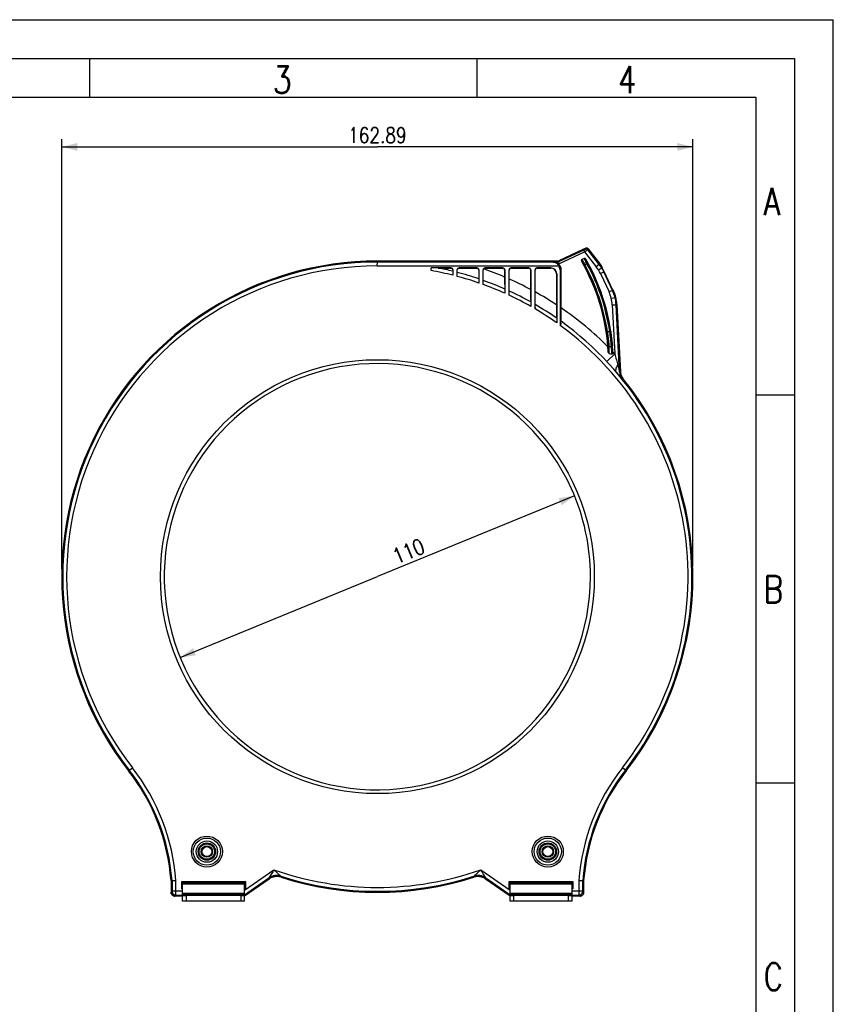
# Model space of a CAD drawing. Header units: millimetres. Extents: x 0 to 210, y 0 to 297.
# Tile 9 of 9: x 105 to 210, y 170 to 297. Entities that reach past the tile are written whole.
import ezdxf

# ---------------------------------------------------------------- set-up
doc = ezdxf.new("R2010")
doc.units = ezdxf.units.MM
doc.header["$LTSCALE"] = 19.36
doc.layers.get('0').update_dxf_attribs({"linetype": 'CONTINUOUS'})
doc.styles.get("Standard").update_dxf_attribs({"font": 'SIMPLEX.SHX', "width": 0.8})
doc.dimstyles.new('DIMSTYLE_1', dxfattribs={"dimtxt": 2, "dimasz": 2, "dimexe": 1, "dimexo": 1, "dimgap": 0.5, "dimtad": 1, "dimlfac": 2, "dimdsep": 46, "dimtxsty": 'Standard', "dimblk": '_FILLED', "dimblk1": '_FILLED', "dimblk2": '_FILLED', "dimcen": 0.09, "dimazin": 2, "dimtp": 0.01, "dimtm": 0.01, "dimtfac": 1, "dimtofl": 0, "dimtmove": 0, "dimatfit": 3, "dimldrblk": '_FILLED', "dimfxl": 0, "dimtolj": 1, "dimarcsym": 0})
doc.dimstyles.new('DIMSTYLE_2', dxfattribs={"dimtxt": 2, "dimasz": 2, "dimexe": 1, "dimexo": 1, "dimtad": 1, "dimdec": 0, "dimlfac": 2, "dimdsep": 46, "dimtxsty": 'Standard', "dimblk": '_FILLED', "dimblk1": '_FILLED', "dimblk2": '_FILLED', "dimcen": 0.09, "dimazin": 2, "dimtp": 0.01, "dimtm": 0.01, "dimtfac": 1, "dimtdec": 0, "dimtmove": 0, "dimatfit": 2, "dimldrblk": '_FILLED', "dimfxl": 0, "dimtolj": 1, "dimarcsym": 0})

# ---------------------------------------------------------------- blocks, each defined once
blk = doc.blocks.new('_FILLED')
at = {"color": 0, "linetype": 'ByBlock'}
blk.add_solid([(0, 0), (-1, 0.25), (-1, -0.25)], dxfattribs=at)
blk = doc.blocks.new('*D2')
at = {"color": 8}
for p, q in [((110.43, 226.13), (110.43, 281.59)), ((191.88, 226.46), (191.88, 281.59)), ((110.43, 280.59), (151.16, 280.59)), ((191.88, 280.59), (151.16, 280.59))]:
    blk.add_line(p, q, dxfattribs=at)
at = {"color": 8, "xscale": 2, "yscale": 2, "zscale": 2, "rotation": 180}
blk.add_blockref('_FILLED', (110.43, 280.59), dxfattribs=at)
at = {"color": 8, "xscale": 2, "yscale": 2, "zscale": 2}
blk.add_blockref('_FILLED', (191.88, 280.59), dxfattribs=at)
at = {"color": 8, "insert": (151.16, 283.09), "char_height": 2, "width": 9.6, "attachment_point": 2, "line_spacing_factor": 0.9}
blk.add_mtext('162.89', dxfattribs=at)
blk = doc.blocks.new('*D3')
at = {"color": 8}
for p in [(176.6, 235.56), (125.71, 214.69)]:
    blk.add_line(p, (151.16, 225.13), dxfattribs=at)
at = {"color": 8, "xscale": 2, "yscale": 2, "zscale": 2}
for p, rotation in [((176.6, 235.56), 22.3013725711), ((125.71, 214.69), 202.3013725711)]:
    blk.add_blockref('_FILLED', p, dxfattribs=dict(at, rotation=rotation))
at = {"color": 8, "insert": (154.81, 229.33), "char_height": 2, "width": 4.8, "attachment_point": 2, "rotation": 22.3014, "line_spacing_factor": 0.9}
blk.add_mtext('110', dxfattribs=at)

msp = doc.modelspace()

# ---------------------------------------------------------------- linework, layer by layer
at = {"color": 7}
for p, q in [((0, 297), (210, 297)), ((210, 0), (210, 297)), ((114, 292), (114, 287)), ((164, 292), (164, 287)), ((25, 287), (200, 287)), ((200, 287), (200, 10)), ((177.7995, 267.2727), (174.5242, 265.7454)), ((177.0229, 266.953), (174.5704, 265.8094)), ((174.5796, 265.4954), (177.9051, 267.0461)), ((176.943, 266.9886), (174.5899, 265.8827)), ((176.9849, 266.9353), (176.943, 266.9886)), ((177.0229, 266.953), (177.0426, 267.0354)), ((178.0593, 267.5094), (177.0426, 267.0354)), ((177.7995, 267.2727), (177.9051, 267.0461)), ((177.9051, 267.0461), (179.4095, 265.1206)), ((178.0288, 267.384), (178.0293, 267.3845)), ((178.0293, 267.3845), (178.0593, 267.5094)), ((178.3319, 267.3119), (178.3309, 267.3109)), ((178.3619, 267.4368), (178.3319, 267.3119)), ((179.8034, 265.4284), (178.3319, 267.3119)), ((178.3619, 267.4368), (179.8897, 265.4813)), ((151.1481, 265.2235), (151.1567, 265.7235)), ((151.1567, 265.7235), (151.1567, 265.8502)), ((174.4822, 265.8502), (151.1567, 265.8502)), ((173.8642, 265.7235), (151.1567, 265.7235)), ((173.8642, 265.7235), (173.8861, 265.7454)), ((174.5242, 265.7454), (173.8861, 265.7454)), ((174.4822, 265.8502), (174.5043, 265.8353)), ((174.5043, 265.8353), (174.5242, 265.7454)), ((174.5704, 265.8094), (174.5043, 265.8353)), ((174.5242, 265.7454), (174.5796, 265.4954)), ((174.5899, 265.8827), (174.612, 265.8288)), ((177.4933, 265.8717), (177.512, 265.8658)), ((177.8671, 266.1961), (177.5486, 266.0476)), ((177.5674, 266.0416), (177.5486, 266.0476)), ((177.8617, 266.1788), (177.5674, 266.0416)), ((177.8671, 266.1961), (177.8617, 266.1788)), ((178.0228, 266.128), (178.0282, 266.1453)), ((178.2112, 265.5144), (178.3209, 265.5743)), ((151.1481, 265.2235), (174.5713, 265.2235)), ((158.1055, 264.6168), (158.1055, 264.9673)), ((160.6579, 264.9673), (158.1055, 264.9673)), ((160.9079, 264.7173), (160.9079, 264.0198)), ((161.4555, 263.8784), (161.4555, 264.7173)), ((161.7055, 264.9673), (161.7274, 264.9453)), ((164.0079, 264.9673), (161.7055, 264.9673)), ((163.9819, 264.9413), (164.0079, 264.9673)), ((164.2579, 264.7173), (164.2324, 264.6918)), ((164.2579, 264.7173), (164.2579, 263.0228)), ((164.8055, 262.8291), (164.8055, 264.7173)), ((164.8315, 264.6913), (164.8055, 264.7173)), ((167.3579, 264.9673), (165.0555, 264.9673)), ((165.0555, 264.9673), (165.0816, 264.9411)), ((165.0816, 264.9411), (167.3317, 264.9411)), ((167.3317, 264.9411), (167.3579, 264.9673)), ((167.6079, 264.7173), (167.5817, 264.6911)), ((167.5817, 264.6911), (167.5817, 263.7971)), ((167.6079, 264.7173), (167.6079, 261.6933)), ((168.1555, 261.442), (168.1555, 264.7173)), ((168.1817, 264.6911), (168.1555, 264.7173)), ((168.1817, 263.5367), (168.1817, 264.6911)), ((170.7079, 264.9673), (168.4055, 264.9673)), ((168.4055, 264.9673), (168.4316, 264.9411)), ((168.4316, 264.9411), (170.6817, 264.9411)), ((170.6817, 264.9411), (170.7079, 264.9673)), ((170.9579, 264.7173), (170.9317, 264.6911)), ((170.9317, 264.6911), (170.9317, 262.196)), ((170.9579, 264.7173), (170.9579, 259.9932)), ((171.5055, 259.6765), (171.5055, 264.7173)), ((171.5317, 264.6911), (171.5055, 264.7173)), ((171.5317, 261.8696), (171.5317, 264.6911)), ((173.558, 264.9673), (171.7555, 264.9673)), ((171.7555, 264.9673), (171.7816, 264.9411)), ((171.7816, 264.9411), (173.5318, 264.9411)), ((173.5318, 264.9411), (173.558, 264.9673)), ((174.5383, 265.4954), (174.5796, 265.4954)), ((174.5713, 265.2235), (174.6732, 265.2959)), ((174.7327, 264.7172), (174.7327, 257.5603)), ((174.7327, 264.7172), (174.8576, 264.7172)), ((174.8817, 264.7412), (174.8576, 264.7172)), ((174.8576, 257.8751), (174.8576, 264.7172)), ((174.8817, 259.801), (174.8817, 264.7412)), ((177.8273, 265.3267), (177.937, 265.3866)), ((178.2112, 265.5144), (177.937, 265.3866)), ((179.8034, 265.4284), (179.4095, 265.1206)), ((179.7003, 264.7015), (180.1265, 264.9627)), ((179.8897, 265.4813), (179.8034, 265.4284)), ((179.9418, 264.2521), (180.3948, 264.4633)), ((180.1973, 264.9145), (180.2261, 264.9937)), ((180.3948, 264.4633), (180.4249, 264.4818)), ((181.5088, 262.0744), (180.3948, 264.4633)), ((180.4249, 264.4818), (181.4728, 262.2346)), ((174.3079, 264.2174), (174.2817, 264.1912)), ((174.2817, 264.1912), (174.2817, 260.204)), ((174.3079, 264.2174), (174.3079, 257.8648)), ((179.9418, 264.2521), (181.0558, 261.8631)), ((181.5088, 262.0744), (181.0558, 261.8631)), ((181.5598, 262.2029), (181.4728, 262.2346)), ((181.6082, 262.0991), (181.5088, 262.0744)), ((181.5598, 262.2029), (181.6082, 262.0991)), ((181.3437, 261.0501), (181.8287, 261.171)), ((181.4711, 260.1971), (181.9704, 260.2232)), ((181.4711, 260.1971), (181.8029, 253.8669)), ((181.9704, 260.2232), (182.0697, 260.248)), ((182.4266, 251.5173), (181.9704, 260.2232)), ((182.0697, 260.248), (182.5253, 251.5551)), ((180.8438, 256.7358), (180.7201, 256.7174)), ((181.149, 256.7358), (180.8438, 256.7358)), ((181.2727, 256.7541), (181.149, 256.7358)), ((181.0406, 254.8191), (181.3667, 254.8191)), ((180.7691, 252.8974), (181.8029, 253.8669)), ((181.4358, 253.8768), (181.4169, 253.8768)), ((181.4169, 253.8768), (181.4716, 253.8767)), ((182.4266, 251.5173), (182.5253, 251.5551)), ((204.9662, 248.5379), (199.9831, 248.5379)), ((119.0441, 200.0821), (119.5382, 200.4675)), ((183.2693, 200.0821), (182.7752, 200.4675)), ((204.9831, 198.5), (200, 198.5)), ((134.0317, 184.6677), (137.8122, 187.3148)), ((137.8122, 187.3148), (138.7074, 186.4851)), ((163.6059, 186.4851), (164.5012, 187.3148)), ((164.5012, 187.3148), (168.2817, 184.6677)), ((124.6579, 185.9072), (124.5312, 185.9024)), ((124.5312, 185.9024), (124.5312, 184.4023)), ((124.6579, 185.9072), (125.1578, 185.9261)), ((124.6579, 185.9072), (124.6579, 184.529)), ((125.1578, 184.0291), (125.1578, 185.9261)), ((126.0317, 185.6874), (125.9339, 185.7852)), ((125.9339, 185.7852), (134.1294, 185.7852)), ((125.9339, 184.8397), (125.9339, 185.7852)), ((126.0317, 183.2586), (126.0317, 185.7264)), ((126.0317, 185.6349), (134.0317, 185.6349)), ((126.0317, 185.5062), (134.0317, 185.5062)), ((137.1884, 186.1131), (134.0312, 183.9024)), ((134.0317, 184.0574), (137.1673, 186.253)), ((134.1294, 185.7852), (134.0317, 185.6874)), ((134.0317, 183.2586), (134.0317, 185.7264)), ((134.1294, 185.7852), (134.1294, 184.8397)), ((137.1884, 186.1131), (137.1673, 186.253)), ((138.7075, 186.4851), (138.7261, 186.346)), ((163.5872, 186.346), (163.6059, 186.4851)), ((165.1461, 186.253), (165.1249, 186.1131)), ((168.2821, 183.9024), (165.1249, 186.1131)), ((165.1461, 186.253), (168.2817, 184.0574)), ((168.1839, 185.7852), (176.3794, 185.7852)), ((168.1839, 185.7852), (168.2817, 185.6874)), ((168.1839, 184.8397), (168.1839, 185.7852)), ((168.2817, 183.2586), (168.2817, 185.7264)), ((168.2817, 185.6349), (176.2817, 185.6349)), ((168.2817, 185.5062), (176.2817, 185.5062)), ((176.2817, 185.6874), (176.3794, 185.7852)), ((176.2817, 183.2586), (176.2817, 185.7264)), ((176.3794, 185.7852), (176.3794, 184.8397)), ((177.1555, 185.9261), (177.1555, 184.0291)), ((177.1555, 185.9261), (177.6554, 185.9072)), ((177.7821, 185.9024), (177.6554, 185.9072)), ((177.6554, 184.529), (177.6554, 185.9072)), ((177.7821, 185.9024), (177.7821, 184.4023)), ((124.5312, 184.4023), (124.6579, 184.529)), ((126.0317, 184.529), (124.6579, 184.529)), ((125.9339, 184.8397), (126.0317, 184.9374)), ((126.0317, 184.8397), (125.9339, 184.8397)), ((134.0317, 184.2438), (126.0317, 184.2438)), ((134.1294, 184.8397), (134.0317, 184.9374)), ((134.1294, 184.8397), (134.0317, 184.8397)), ((168.1839, 184.8397), (168.2817, 184.9374)), ((168.2817, 184.8397), (168.1839, 184.8397)), ((176.2817, 184.2438), (168.2817, 184.2438)), ((176.3794, 184.8397), (176.2817, 184.9374)), ((176.3794, 184.8397), (176.2817, 184.8397)), ((177.6554, 184.529), (176.2817, 184.529)), ((177.6554, 184.529), (177.7821, 184.4023)), ((125.1578, 184.0291), (125.0311, 183.9024)), ((126.0317, 183.9024), (125.0311, 183.9024)), ((125.1578, 184.0291), (126.0317, 184.0291)), ((134.0317, 184.115), (126.0317, 184.115)), ((126.2817, 184.0892), (130.0317, 184.0892)), ((126.2817, 184.0325), (126.2817, 184.0892)), ((126.2817, 184.0325), (130.0283, 184.0325)), ((133.5317, 183.9997), (126.5317, 183.9997)), ((126.5317, 183.2498), (126.5317, 183.9997)), ((133.5317, 183.2498), (126.5317, 183.2498)), ((130.0317, 184.0892), (130.0317, 184.0325)), ((133.5317, 183.9997), (133.5317, 183.2498)), ((176.2817, 184.115), (168.2817, 184.115)), ((168.5317, 184.0892), (172.2817, 184.0892)), ((168.5317, 184.0325), (168.5317, 184.0892)), ((168.5317, 184.0325), (172.2783, 184.0325)), ((175.7817, 183.9997), (168.7817, 183.9997)), ((168.7817, 183.2498), (168.7817, 183.9997)), ((175.7817, 183.2498), (168.7817, 183.2498)), ((172.2817, 184.0892), (172.2817, 184.0325)), ((175.7817, 183.9997), (175.7817, 183.2498)), ((176.2817, 184.0291), (177.1555, 184.0291)), ((177.2822, 183.9024), (176.2817, 183.9024)), ((177.2822, 183.9024), (177.1555, 184.0291))]:
    msp.add_line(p, q, dxfattribs=at)
at = {"color": 8}
for p, q in [((20, 292), (205, 292)), ((205, 292), (205, 5)), ((171.5058, 259.8261), (171.5059, 259.8533)), ((171.5059, 259.8531), (171.5058, 259.826)), ((171.5061, 259.8819), (171.5059, 259.8531)), ((174.874, 258.5137), (174.8743, 258.5353)), ((174.874, 258.5135), (174.8743, 258.5353)), ((174.8743, 258.5353), (174.8781, 258.8825)), ((174.8781, 258.8815), (174.8791, 259.0155))]:
    msp.add_line(p, q, dxfattribs=at)
at = {"color": 7}
for centre, radius in [((151.1567, 225.1263), 27.9985), ((129.1567, 189.6524), 2), ((129.1567, 189.6524), 1.75), ((129.1567, 189.6524), 1.375), ((129.1567, 189.6524), 1.125), ((129.1567, 189.6524), 0.995), ((173.1567, 189.6524), 2), ((173.1567, 189.6524), 1.75), ((173.1567, 189.6524), 1.375), ((173.1567, 189.6524), 1.125), ((173.1567, 189.6524), 0.995), ((129.1567, 189.6524), 0.7406), ((129.1567, 189.6524), 0.6359), ((173.1567, 189.6524), 0.7406), ((173.1567, 189.6524), 0.6359)]:
    msp.add_circle(centre, radius, dxfattribs=at)
for centre, radius, start, end in [((178.1338, 267.1573), 0.2498, 37.940513, 114.854262), ((178.1349, 267.1579), 0.25, 38.015579, 89.994148), ((178.1647, 267.2812), 0.2517, 72.728777, 89.937243), ((178.1643, 267.2818), 0.2512, 52.731947, 72.617171), ((178.1653, 267.2837), 0.2491, 66.882781, 72.691938), ((178.1647, 267.2826), 0.2503, 52.685324, 66.861908), ((178.1639, 267.2818), 0.2515, 38.05261, 52.649091), ((151.1567, 225.1263), 40.7238, 90, 217.950199), ((151.1567, 225.1263), 40.5971, 90, 217.950199), ((177.6015, 265.9343), 0.125, 115.004163, 210.047784), ((155.0317, 252.8763), 25.95, 4.227293, 30.051948), ((177.6203, 265.9284), 0.125, 115.023624, 209.996372), ((177.9145, 266.0655), 0.125, 29.977229, 114.981145), ((177.9199, 266.0828), 0.125, 29.98621, 114.998647), ((155.0317, 252.8763), 26.55, 2.711067, 29.984857), ((155.0317, 252.8763), 26.526, 8.406075, 28.600389), ((151.1567, 225.1263), 40.0972, 90.012234, 217.950199), ((151.1567, 225.1263), 40.0972, 75.92519, 80.020297), ((151.1567, 225.1263), 40.5971, 76.114483, 78.86106), ((161.6268, 572.7844), 307.837, 269.511014, 269.816282), ((160.6579, 264.7173), 0.2499, 359.996399, 90.003601), ((161.7054, 264.7173), 0.2499, 89.996399, 180.003601), ((151.1567, 225.1263), 40.5971, 71.185769, 75.291904), ((164.7017, 1301.7339), 1036.7929, 269.8356366, 269.9602257), ((163.9817, 264.6906), 0.2507, 0.279983, 89.948975), ((164.0079, 264.7173), 0.2499, 359.996399, 90.003582), ((165.0554, 264.7173), 0.2499, 89.996418, 180.003601), ((165.0816, 264.6911), 0.25, 89.996923, 144.351058), ((151.1567, 225.1263), 42.0144, 66.98716, 70.937554), ((167.3579, 264.7173), 0.2499, 359.996431, 90.003569), ((168.4054, 264.7173), 0.2499, 89.996399, 180.003601), ((168.4316, 264.6911), 0.2499, 89.996392, 180.003608), ((170.7079, 264.7173), 0.2499, 359.996399, 90.003601), ((171.7554, 264.7173), 0.2499, 89.996418, 180.003601), ((171.7816, 264.6911), 0.2499, 89.996393, 180.003607), ((173.5579, 264.2172), 0.75, 0.009699, 89.990294), ((173.882, 264.7413), 0.9997, 359.993871, 48.964422), ((173.8578, 264.7172), 0.8749, 359.998541, 35.361013), ((173.8577, 264.7172), 0.9999, 0.001088, 35.362024), ((155.0317, 252.8763), 25.974, 8.504048, 28.6421), ((155.0317, 252.8763), 26.099, 8.504048, 28.6421), ((155.0317, 252.8763), 26.401, 8.406075, 28.600389), ((175.861, 262.3485), 4.5029, 25.002609, 37.997391), ((175.8606, 262.3482), 5.0034, 25.002808, 37.997192), ((151.1567, 225.1263), 40.0972, 70.929244, 75.116988), ((151.1567, 225.1263), 40.5971, 66.107685, 70.34153), ((151.1567, 225.1263), 42.0144, 61.922075, 66.095197), ((151.1567, 225.1263), 40.0972, 65.777417, 70.099166), ((151.1567, 225.1263), 40.5971, 60.821169, 65.23289), ((151.1567, 225.1263), 42.0144, 56.605092, 60.99062), ((176.9682, 259.9581), 4.5096, 14.012657, 24.987375), ((176.967, 259.9577), 5.0109, 14.012653, 24.987034), ((177.0713, 259.984), 5.0057, 17.674604, 24.995294), ((151.1567, 225.1263), 40.0972, 60.407405, 64.9164), ((176.9677, 259.9601), 4.5096, 3.012625, 13.987343), ((176.9664, 259.9598), 5.0109, 3.012966, 13.987347), ((177.082, 259.9877), 4.9944, 16.36263, 17.671747), ((177.0794, 259.9869), 4.9972, 15.226582, 16.362638), ((177.0781, 259.9865), 4.9985, 12.773423, 15.226572), ((177.0794, 259.9868), 4.9971, 11.63736, 12.773413), ((177.0821, 259.9874), 4.9944, 10.328247, 11.637369), ((177.0709, 259.9856), 5.0057, 3.004703, 10.325387), ((151.1567, 225.1263), 40.0972, 54.733773, 59.503404), ((151.1567, 225.1263), 40.5971, 55.245921, 59.904085), ((151.1567, 225.1263), 42.0144, 44.911725, 55.619416), ((151.1567, 225.1263), 40.5971, 322.049802, 54.269938), ((151.1567, 225.1263), 40.0972, 322.049801, 53.986869), ((145.0493, 251.6659), 36.454, 4.9622, 7.994459), ((151.0193, 252.5803), 29.9733, 2.933471, 4.226268), ((155.0246, 253.2541), 25.943, 1.899976, 3.613808), ((155.0243, 253.1742), 26.0682, 1.680668, 3.617784), ((155.024, 252.4129), 26.4523, 3.172338, 5.219078), ((155.0242, 252.4928), 26.5772, 3.350816, 5.215195), ((151.1567, 225.1263), 42.0144, 43.162061, 43.660006), ((158.1508, 253.024), 23.4274, 2.500728, 2.711087), ((181.4361, 248.5777), 5.2991, 89.616274, 90.003034), ((151.1567, 225.1263), 27.4986, 24.384044, 360), ((183.9248, 251.596), 1.5002, 183.005804, 218.925214), ((184.02, 251.6336), 1.4968, 183.004067, 187.029587), ((184.0278, 251.6345), 1.5046, 187.027091, 188.876807), ((184.029, 251.6346), 1.5058, 188.876632, 190.992758), ((184.0265, 251.6341), 1.5033, 190.991042, 193.232885), ((184.021, 251.6328), 1.4976, 193.233019, 194.950952), ((184.0189, 251.6323), 1.4954, 194.951838, 196.520536), ((184.0213, 251.633), 1.4979, 196.520815, 203.81639), ((184.0202, 251.6324), 1.4967, 203.816032, 206.947466), ((184.0273, 251.6363), 1.5048, 206.959164, 218.865932), ((151.1567, 225.1263), 40.7238, 322.049801, 38.886765), ((98.2978, 183.9024), 26.3095, 4.359722, 37.950199), ((98.2978, 183.9024), 26.4362, 4.349257, 37.950198), ((98.2978, 183.9024), 26.9361, 4.308689, 37.950198), ((204.0155, 183.9024), 26.9361, 142.049802, 175.691311), ((204.0155, 183.9024), 26.4362, 142.049802, 175.650743), ((204.0155, 183.9024), 26.3095, 142.049801, 175.640278), ((221.9932, 135.4639), 98.8684, 148.369195, 149.089139), ((151.1567, 225.1263), 40.0972, 250.560946, 289.439054), ((80.6426, 135.6597), 98.4911, 30.909481, 31.632183), ((138.171, 184.8191), 1.7503, 72.151546, 124.99082), ((138.1976, 184.6684), 1.7622, 107.482162, 124.934626), ((138.19, 184.6886), 1.7407, 104.196408, 107.443945), ((138.1914, 184.6831), 1.7464, 101.576101, 104.196648), ((138.192, 184.6803), 1.7493, 95.651262, 101.57595), ((138.1917, 184.6831), 1.7464, 93.03525, 95.651108), ((138.1914, 184.6888), 1.7408, 89.783447, 93.035493), ((138.1901, 184.6673), 1.7623, 72.292851, 89.745326), ((151.1567, 225.1263), 40.5971, 252.142366, 287.857634), ((151.1567, 225.1263), 40.7238, 252.227365, 287.772635), ((164.1232, 184.6673), 1.7622, 90.254812, 107.707251), ((164.1424, 184.8191), 1.7503, 55.00918, 107.848454), ((164.122, 184.6888), 1.7407, 86.969038, 90.216592), ((164.1217, 184.6831), 1.7464, 84.348745, 86.969277), ((164.1214, 184.6803), 1.7493, 78.423904, 84.348594), ((164.122, 184.683), 1.7464, 75.807903, 78.42375), ((164.1234, 184.6886), 1.7408, 72.55609, 75.808146), ((164.1158, 184.6684), 1.7622, 55.065477, 72.517975), ((125.158, 184.5292), 0.5001, 180.02102, 269.978789), ((177.1553, 184.5292), 0.5001, 270.02102, 359.978789), ((125.0285, 184.401), 0.497, 202.415703, 209.867126), ((125.0328, 184.4035), 0.5019, 209.863782, 217.462835), ((125.0318, 184.4027), 0.5007, 217.460865, 222.02368), ((125.0292, 184.4004), 0.4972, 222.025511, 224.960308), ((177.2835, 184.3997), 0.497, 292.415709, 299.867169), ((177.2811, 184.404), 0.5019, 299.863823, 307.46289), ((177.2818, 184.403), 0.5007, 307.460921, 312.022894), ((177.2842, 184.4004), 0.4972, 312.024723, 314.960339)]:
    msp.add_arc(centre, radius, start, end, dxfattribs=at)
at = {"color": 8}
for centre, radius, start, end in [((215.4372, 259.6599), 43.9317, 179.783254, 179.978425), ((194.4807, 259.702), 22.9752, 179.690679, 180.063573), ((74.6356, 259.6992), 100.2458, 359.609213, 359.822776), ((53.6575, 259.7957), 121.2242, 359.756443, 0.002527), ((32.747, 259.8375), 142.1347, 359.819253, 359.985291), ((157.4643, 258.6881), 17.4104, 358.570762, 359.020542), ((150.684, 258.8072), 24.1917, 358.687517, 359.012468), ((137.2374, 259.0506), 37.6404, 358.99476, 359.182312), ((147.8616, 258.8637), 27.0148, 358.996348, 359.257702), ((113.9367, 259.3753), 60.9434, 359.210295, 359.535711), ((151.1567, 225.1263), 27.4986, 0, 24.384044)]:
    msp.add_arc(centre, radius, start, end, dxfattribs=at)
at = {"color": 7}
for centre, major_axis, ratio, start_param, end_param in [((167.3316, 264.691), (0.1768, 0.1768), 0.99969546, -0.78524587, 0.78524587), ((170.6816, 264.691), (0.1768, 0.1768), 0.99969546, -0.78524587, 0.78524587), ((173.5316, 264.191), (0.5305, 0.5305), 0.99969546, -0.78524587, 0.78524587), ((175.949, 262.4026), (4.2639, 2.6129), 0.99984572, -0.00511624, 0.11342905), ((175.949, 262.4026), (-4.2639, -2.6129), 0.99984572, 9.41966172, 9.53820701), ((175.969, 262.4149), (-2.3624, 4.4071), 0.98228242, -1.62752821, -1.5297152)]:
    msp.add_ellipse(centre, major_axis=major_axis, ratio=ratio, start_param=start_param, end_param=end_param, dxfattribs=at)
for points, knots in [([(177.7995, 267.2727), (177.8278, 267.2858), (177.8801, 267.3107), (177.9498, 267.3432), (177.9973, 267.3681), (178.0224, 267.379), (178.0288, 267.384)], [0, 0, 0, 0, 0.36678601, 0.68251166, 0.90370644, 1, 1, 1, 1]), ([(178.3309, 267.3109), (178.3181, 267.301), (178.2721, 267.2738), (178.1832, 267.2165), (178.0544, 267.1377), (177.9574, 267.078), (177.9051, 267.0461)], [0, 0, 0, 0, 0.09695612, 0.31842708, 0.63392821, 1, 1, 1, 1]), ([(178.1349, 267.4079), (178.1255, 267.4079), (178.0893, 267.4058), (178.0536, 267.3959), (178.0293, 267.3845)], [0, 0, 0, 0, 0.25934229, 1, 1, 1, 1]), ([(173.8642, 265.7235), (174.0125, 265.722), (174.3292, 265.6458), (174.5775, 265.4307), (174.6732, 265.2959)], [0, 0, 0, 0, 0.47288259, 1, 1, 1, 1]), ([(174.5713, 265.2235), (174.4929, 265.3708), (174.3355, 265.5642), (174.0633, 265.6996), (173.929, 265.7225), (173.8642, 265.7235)], [0, 0, 0, 0, 0.55490839, 0.78466993, 1, 1, 1, 1]), ([(174.5383, 265.4954), (174.446, 265.5757), (174.2382, 265.7005), (174.0003, 265.7444), (173.8861, 265.7454)], [0, 0, 0, 0, 0.51722693, 1, 1, 1, 1]), ([(177.512, 265.8658), (177.5134, 265.8654), (177.5161, 265.8609), (177.5222, 265.8533), (177.5308, 265.8398), (177.548, 265.8131), (177.5754, 265.7681), (177.6149, 265.7021), (177.6617, 265.6219), (177.7341, 265.4955), (177.7896, 265.3957), (177.8273, 265.3267)], [0, 0, 0, 0, 0.0068275, 0.02301942, 0.04837846, 0.08247569, 0.17648559, 0.3007107, 0.45178243, 0.62234361, 1, 1, 1, 1]), ([(177.5674, 266.0416), (177.569, 266.041), (177.572, 266.0355), (177.579, 266.0262), (177.5889, 266.0097), (177.6089, 265.9771), (177.6409, 265.9224), (177.687, 265.8422), (177.7419, 265.7447), (177.827, 265.5912), (177.8924, 265.4702), (177.937, 265.3866)], [0, 0, 0, 0, 0.00671931, 0.02284462, 0.04815188, 0.08220773, 0.17616162, 0.30036813, 0.45146218, 0.62208863, 1, 1, 1, 1]), ([(178.2112, 265.5144), (178.1667, 265.5982), (178.1018, 265.7199), (178.0192, 265.8746), (177.9666, 265.9732), (177.9235, 266.0547), (177.8941, 266.1106), (177.8772, 266.1445), (177.8684, 266.1613), (177.8645, 266.1719), (177.8613, 266.1773), (177.8617, 266.1788)], [0, 0, 0, 0, 0.37918336, 0.5506765, 0.70094144, 0.82568068, 0.91880891, 0.95292799, 0.97781665, 0.99351418, 1, 1, 1, 1]), ([(178.0228, 266.128), (178.0223, 266.1267), (178.025, 266.1221), (178.0283, 266.1133), (178.0357, 266.0992), (178.05, 266.0709), (178.0751, 266.0243), (178.1119, 265.9564), (178.1568, 265.8743), (178.2275, 265.7454), (178.2829, 265.6441), (178.3209, 265.5743)], [0, 0, 0, 0, 0.00651068, 0.02219917, 0.04707436, 0.08118085, 0.1742926, 0.29902782, 0.44929797, 0.62080076, 1, 1, 1, 1]), ([(160.6397, 264.9491), (160.6792, 264.9489), (160.7556, 264.93), (160.8581, 264.8473), (160.8922, 264.7563), (160.8936, 264.703)], [0, 0, 0, 0, 0.30664933, 0.58586995, 1, 1, 1, 1]), ([(160.8936, 264.703), (160.894, 264.6867), (160.8955, 264.6314), (160.8974, 264.5761), (160.8993, 264.5371)], [0, 0, 0, 0, 0.29483267, 1, 1, 1, 1]), ([(161.4641, 264.3932), (161.465, 264.4122), (161.4692, 264.5143), (161.4714, 264.6166), (161.473, 264.6998)], [0, 0, 0, 0, 0.18575914, 1, 1, 1, 1]), ([(161.473, 264.6998), (161.474, 264.7569), (161.5237, 264.8869), (161.6573, 264.9455), (161.7274, 264.9453)], [0, 0, 0, 0, 0.4484765, 1, 1, 1, 1]), ([(164.2324, 264.6918), (164.2333, 264.4612), (164.2369, 264.082), (164.2423, 263.7028), (164.2493, 263.5543)], [0, 0, 0, 0, 0.60812757, 1, 1, 1, 1]), ([(164.8141, 263.3572), (164.8225, 263.5312), (164.8275, 263.976), (164.8311, 264.4207), (164.8315, 264.6913)], [0, 0, 0, 0, 0.39152939, 1, 1, 1, 1]), ([(167.5817, 263.7971), (167.5817, 263.4865), (167.5852, 262.969), (167.59, 262.4513), (167.5993, 262.2446)], [0, 0, 0, 0, 0.60018522, 1, 1, 1, 1]), ([(168.1641, 261.9893), (168.1679, 262.0715), (168.1727, 262.2768), (168.1802, 262.7926), (168.1817, 263.2262), (168.1817, 263.5367)], [0, 0, 0, 0, 0.15960531, 0.39801309, 1, 1, 1, 1]), ([(170.9317, 262.196), (170.9317, 261.8743), (170.9352, 261.3329), (170.9399, 260.7914), (170.9493, 260.5718)], [0, 0, 0, 0, 0.59411045, 1, 1, 1, 1]), ([(171.5141, 260.2505), (171.518, 260.3385), (171.5228, 260.5565), (171.5302, 261.0962), (171.5317, 261.5478), (171.5317, 261.8696)], [0, 0, 0, 0, 0.16331055, 0.4038423, 1, 1, 1, 1]), ([(174.2817, 260.204), (174.2817, 259.8672), (174.2832, 259.3909), (174.2906, 258.8166), (174.2954, 258.5792), (174.2993, 258.4812)], [0, 0, 0, 0, 0.5865492, 0.82928875, 1, 1, 1, 1]), ([(174.8576, 257.8751), (174.857, 257.8217), (174.8195, 257.7102), (174.7626, 257.6126), (174.7327, 257.5603)], [0, 0, 0, 0, 0.46961489, 1, 1, 1, 1]), ([(180.7201, 256.7174), (180.7446, 256.5539), (180.8285, 255.9467), (180.8878, 255.3361), (180.916, 254.8893)], [0, 0, 0, 0, 0.26958886, 1, 1, 1, 1]), ([(180.8438, 256.7358), (180.8683, 256.5645), (180.9527, 255.9277), (181.0122, 255.2875), (181.0406, 254.8191)], [0, 0, 0, 0, 0.26951092, 1, 1, 1, 1]), ([(181.2727, 256.7541), (181.2971, 256.5888), (181.3828, 255.9752), (181.4502, 255.3591), (181.4913, 254.9086)], [0, 0, 0, 0, 0.26975466, 1, 1, 1, 1]), ([(181.0406, 254.8191), (181.0115, 254.818), (180.9592, 254.8245), (180.9181, 254.8678), (180.916, 254.8893)], [0, 0, 0, 0, 0.57405252, 1, 1, 1, 1]), ([(180.9533, 254.1142), (180.9553, 254.0763), (180.98, 254.0012), (181.0444, 253.9471), (181.0813, 253.9388)], [0, 0, 0, 0, 0.50087031, 1, 1, 1, 1]), ([(181.3667, 254.8191), (181.3981, 254.8208), (181.4534, 254.8334), (181.4926, 254.8854), (181.4913, 254.9086)], [0, 0, 0, 0, 0.57565787, 1, 1, 1, 1]), ([(181.4716, 253.8767), (181.503, 253.8858), (181.5514, 253.9457), (181.5573, 254.0126), (181.5559, 254.0462)], [0, 0, 0, 0, 0.49293147, 1, 1, 1, 1]), ([(181.8029, 253.8669), (181.8688, 253.6195), (182.0029, 253.1393), (182.1405, 252.66), (182.1995, 252.4247)], [0, 0, 0, 0, 0.51342623, 1, 1, 1, 1]), ([(182.0197, 251.5006), (181.9825, 251.5472), (181.9311, 251.6782), (181.9485, 251.9081), (182.0407, 252.1659), (182.1406, 252.3373), (182.1995, 252.4247)], [0, 0, 0, 0, 0.17970181, 0.40404284, 0.68221465, 1, 1, 1, 1]), ([(182.1995, 252.4247), (182.2136, 252.3685), (182.2411, 252.2583), (182.2809, 252.0979), (182.318, 251.9481), (182.3514, 251.8129), (182.3765, 251.7112), (182.394, 251.6414), (182.4046, 251.5986), (182.4133, 251.5664), (182.4196, 251.5375), (182.424, 251.5296), (182.4257, 251.516), (182.4266, 251.5173)], [0, 0, 0, 0, 0.18581589, 0.36404974, 0.5302976, 0.6806279, 0.81091837, 0.86568775, 0.91238275, 0.95032867, 0.97803441, 0.99472506, 1, 1, 1, 1]), ([(182.7577, 250.6534), (182.7554, 250.6525), (182.7482, 250.6625), (182.7348, 250.673), (182.7133, 250.6981), (182.6851, 250.729), (182.6506, 250.7687), (182.5939, 250.834), (182.5124, 250.929), (182.404, 251.0554), (182.2838, 251.1954), (182.1545, 251.3454), (182.0653, 251.4482), (182.0197, 251.5006)], [0, 0, 0, 0, 0.00662148, 0.02420588, 0.05249165, 0.09074552, 0.13751826, 0.19218109, 0.3218754, 0.47136837, 0.63679173, 0.81441757, 1, 1, 1, 1]), ([(126.0317, 184.0935), (126.0317, 184.0934), (126.0322, 184.0932), (126.0336, 184.0929), (126.0374, 184.0926), (126.0432, 184.0922), (126.0515, 184.0918), (126.0619, 184.0914), (126.0745, 184.0911), (126.0891, 184.0907), (126.112, 184.0903), (126.1446, 184.0899), (126.1872, 184.0895), (126.2335, 184.0892), (126.2654, 184.0892), (126.2817, 184.0892)], [0, 0, 0, 0, 0.00147963, 0.00519347, 0.01967884, 0.04356093, 0.07664868, 0.11859804, 0.16903839, 0.22747687, 0.29334203, 0.44480519, 0.61754391, 0.80510326, 1, 1, 1, 1]), ([(126.2817, 184.0325), (126.2654, 184.0325), (126.2335, 184.0324), (126.1872, 184.0322), (126.1446, 184.0318), (126.112, 184.0313), (126.0891, 184.0309), (126.0745, 184.0305), (126.0619, 184.0302), (126.0515, 184.0298), (126.0432, 184.0294), (126.0374, 184.029), (126.0336, 184.0287), (126.0322, 184.0284), (126.0317, 184.0282), (126.0317, 184.0281)], [0, 0, 0, 0, 0.19489669, 0.38245602, 0.55519474, 0.70665792, 0.77252309, 0.83096158, 0.88140193, 0.9233513, 0.95643906, 0.98032115, 0.99480653, 0.99852037, 1, 1, 1, 1]), ([(126.0317, 184.0085), (126.0317, 184.0082), (126.0328, 184.0079), (126.0344, 184.0075), (126.0375, 184.0071), (126.0438, 184.0065), (126.0548, 184.0058), (126.0712, 184.005), (126.0921, 184.0043), (126.1173, 184.0036), (126.1464, 184.0029), (126.1924, 184.002), (126.2575, 184.0011), (126.3428, 184.0003), (126.4354, 183.9998), (126.4992, 183.9997), (126.5317, 183.9997)], [0, 0, 0, 0, 0.00147877, 0.00518989, 0.01125294, 0.01967678, 0.04356663, 0.07664341, 0.11860046, 0.16904276, 0.22747317, 0.29334786, 0.44480161, 0.6175624, 0.80505935, 1, 1, 1, 1]), ([(126.5317, 183.2498), (126.4992, 183.2498), (126.4354, 183.25), (126.3428, 183.2504), (126.2575, 183.2512), (126.1924, 183.2521), (126.1464, 183.253), (126.1173, 183.2537), (126.0921, 183.2544), (126.0712, 183.2551), (126.0548, 183.2559), (126.0438, 183.2566), (126.0375, 183.2572), (126.0344, 183.2576), (126.0328, 183.258), (126.0317, 183.2583), (126.0317, 183.2586)], [0, 0, 0, 0, 0.19494065, 0.3824376, 0.55519839, 0.70665214, 0.77252683, 0.83095724, 0.88139954, 0.92335659, 0.95643337, 0.98032322, 0.98874706, 0.99481011, 0.99852123, 1, 1, 1, 1]), ([(130.0283, 184.0325), (130.1341, 184.0325), (130.3418, 184.0328), (130.6433, 184.0343), (130.8817, 184.0365), (131.0578, 184.0388), (131.1758, 184.0406), (131.2829, 184.0426), (131.3778, 184.0448), (131.4597, 184.0472), (131.5195, 184.0493), (131.5602, 184.0512), (131.5853, 184.0525), (131.6066, 184.0538), (131.6242, 184.0551), (131.6376, 184.0564), (131.6479, 184.0578), (131.6531, 184.0589), (131.6567, 184.06), (131.6567, 184.0608)], [0, 0, 0, 0, 0.19485247, 0.38226949, 0.55505026, 0.63383882, 0.70652928, 0.77242226, 0.83087967, 0.88134196, 0.92331864, 0.94099844, 0.9564159, 0.96953019, 0.9803133, 0.98874664, 0.99481586, 0.99852405, 1, 1, 1, 1]), ([(131.6567, 184.0608), (131.6567, 184.0616), (131.6531, 184.0627), (131.6479, 184.0639), (131.6377, 184.0652), (131.6242, 184.0665), (131.6067, 184.0678), (131.5855, 184.0692), (131.5605, 184.0705), (131.5198, 184.0723), (131.4602, 184.0744), (131.3785, 184.0768), (131.2838, 184.079), (131.177, 184.081), (131.0593, 184.0828), (130.8835, 184.0851), (130.6456, 184.0873), (130.3446, 184.0888), (130.1374, 184.0892), (130.0317, 184.0892)], [0, 0, 0, 0, 0.00147568, 0.00518215, 0.01124817, 0.01967683, 0.03045406, 0.04356152, 0.05897096, 0.07664172, 0.11859837, 0.16903855, 0.22747367, 0.29334551, 0.36601818, 0.44479409, 0.61757389, 0.80503714, 1, 1, 1, 1]), ([(133.5317, 183.9997), (133.5642, 183.9997), (133.628, 183.9998), (133.7206, 184.0003), (133.8059, 184.0011), (133.871, 184.002), (133.9169, 184.0029), (133.9461, 184.0036), (133.9712, 184.0043), (133.9922, 184.005), (134.0086, 184.0058), (134.0196, 184.0065), (134.0258, 184.0071), (134.029, 184.0075), (134.0306, 184.0079), (134.0317, 184.0082), (134.0317, 184.0085)], [0, 0, 0, 0, 0.19494065, 0.3824376, 0.55519839, 0.70665214, 0.77252683, 0.83095724, 0.88139954, 0.92335659, 0.95643337, 0.98032322, 0.98874706, 0.99481011, 0.99852123, 1, 1, 1, 1]), ([(134.0317, 183.2586), (134.0317, 183.2583), (134.0306, 183.258), (134.029, 183.2576), (134.0258, 183.2572), (134.0196, 183.2566), (134.0086, 183.2559), (133.9922, 183.2551), (133.9712, 183.2544), (133.9461, 183.2537), (133.9169, 183.253), (133.871, 183.2521), (133.8059, 183.2512), (133.7206, 183.2504), (133.628, 183.25), (133.5642, 183.2498), (133.5317, 183.2498)], [0, 0, 0, 0, 0.00147877, 0.00518989, 0.01125294, 0.01967678, 0.04356663, 0.07664341, 0.11860046, 0.16904276, 0.22747317, 0.29334786, 0.44480161, 0.6175624, 0.80505935, 1, 1, 1, 1]), ([(168.2817, 184.0935), (168.2817, 184.0934), (168.2822, 184.0932), (168.2836, 184.0929), (168.2874, 184.0926), (168.2932, 184.0922), (168.3015, 184.0918), (168.3119, 184.0914), (168.3245, 184.0911), (168.3391, 184.0907), (168.362, 184.0903), (168.3946, 184.0899), (168.4372, 184.0895), (168.4835, 184.0892), (168.5154, 184.0892), (168.5317, 184.0892)], [0, 0, 0, 0, 0.00147963, 0.00519347, 0.01967884, 0.04356093, 0.07664868, 0.11859804, 0.16903839, 0.22747687, 0.29334203, 0.44480519, 0.61754391, 0.80510326, 1, 1, 1, 1]), ([(168.5317, 184.0325), (168.5154, 184.0325), (168.4835, 184.0324), (168.4372, 184.0322), (168.3946, 184.0318), (168.362, 184.0313), (168.3391, 184.0309), (168.3245, 184.0305), (168.3119, 184.0302), (168.3015, 184.0298), (168.2932, 184.0294), (168.2874, 184.029), (168.2836, 184.0287), (168.2822, 184.0284), (168.2817, 184.0282), (168.2817, 184.0281)], [0, 0, 0, 0, 0.19489669, 0.38245602, 0.55519474, 0.70665792, 0.77252309, 0.83096158, 0.88140193, 0.9233513, 0.95643906, 0.98032115, 0.99480653, 0.99852037, 1, 1, 1, 1]), ([(168.2817, 184.0085), (168.2817, 184.0082), (168.2828, 184.0079), (168.2844, 184.0075), (168.2875, 184.0071), (168.2938, 184.0065), (168.3048, 184.0058), (168.3212, 184.005), (168.3421, 184.0043), (168.3673, 184.0036), (168.3964, 184.0029), (168.4424, 184.002), (168.5075, 184.0011), (168.5928, 184.0003), (168.6854, 183.9998), (168.7492, 183.9997), (168.7817, 183.9997)], [0, 0, 0, 0, 0.00147877, 0.00518989, 0.01125294, 0.01967678, 0.04356663, 0.07664341, 0.11860046, 0.16904276, 0.22747317, 0.29334786, 0.44480161, 0.6175624, 0.80505935, 1, 1, 1, 1]), ([(168.7817, 183.2498), (168.7492, 183.2498), (168.6854, 183.25), (168.5928, 183.2504), (168.5075, 183.2512), (168.4424, 183.2521), (168.3964, 183.253), (168.3673, 183.2537), (168.3421, 183.2544), (168.3212, 183.2551), (168.3048, 183.2559), (168.2938, 183.2566), (168.2875, 183.2572), (168.2844, 183.2576), (168.2828, 183.258), (168.2817, 183.2583), (168.2817, 183.2586)], [0, 0, 0, 0, 0.19494065, 0.3824376, 0.55519839, 0.70665214, 0.77252683, 0.83095724, 0.88139954, 0.92335659, 0.95643337, 0.98032322, 0.98874706, 0.99481011, 0.99852123, 1, 1, 1, 1]), ([(172.2783, 184.0325), (172.3841, 184.0325), (172.5918, 184.0328), (172.8933, 184.0343), (173.1317, 184.0365), (173.3078, 184.0388), (173.4258, 184.0406), (173.5329, 184.0426), (173.6278, 184.0448), (173.7097, 184.0472), (173.7695, 184.0493), (173.8102, 184.0512), (173.8353, 184.0525), (173.8566, 184.0538), (173.8742, 184.0551), (173.8876, 184.0564), (173.8979, 184.0578), (173.9031, 184.0589), (173.9067, 184.06), (173.9067, 184.0608)], [0, 0, 0, 0, 0.19485247, 0.38226949, 0.55505026, 0.63383882, 0.70652928, 0.77242226, 0.83087967, 0.88134196, 0.92331864, 0.94099844, 0.9564159, 0.96953019, 0.9803133, 0.98874664, 0.99481586, 0.99852405, 1, 1, 1, 1]), ([(173.9067, 184.0608), (173.9067, 184.0616), (173.9031, 184.0627), (173.8979, 184.0639), (173.8877, 184.0652), (173.8742, 184.0665), (173.8567, 184.0678), (173.8355, 184.0692), (173.8105, 184.0705), (173.7698, 184.0723), (173.7102, 184.0744), (173.6285, 184.0768), (173.5338, 184.079), (173.427, 184.081), (173.3093, 184.0828), (173.1335, 184.0851), (172.8956, 184.0873), (172.5946, 184.0888), (172.3874, 184.0892), (172.2817, 184.0892)], [0, 0, 0, 0, 0.00147568, 0.00518215, 0.01124817, 0.01967683, 0.03045406, 0.04356152, 0.05897096, 0.07664172, 0.11859837, 0.16903855, 0.22747367, 0.29334551, 0.36601818, 0.44479409, 0.61757389, 0.80503714, 1, 1, 1, 1]), ([(175.7817, 183.9997), (175.8142, 183.9997), (175.878, 183.9998), (175.9706, 184.0003), (176.0559, 184.0011), (176.121, 184.002), (176.1669, 184.0029), (176.1961, 184.0036), (176.2212, 184.0043), (176.2422, 184.005), (176.2586, 184.0058), (176.2696, 184.0065), (176.2758, 184.0071), (176.279, 184.0075), (176.2806, 184.0079), (176.2817, 184.0082), (176.2817, 184.0085)], [0, 0, 0, 0, 0.19494065, 0.3824376, 0.55519839, 0.70665214, 0.77252683, 0.83095724, 0.88139954, 0.92335659, 0.95643337, 0.98032322, 0.98874706, 0.99481011, 0.99852123, 1, 1, 1, 1]), ([(176.2817, 183.2586), (176.2817, 183.2583), (176.2806, 183.258), (176.279, 183.2576), (176.2758, 183.2572), (176.2696, 183.2566), (176.2586, 183.2559), (176.2422, 183.2551), (176.2212, 183.2544), (176.1961, 183.2537), (176.1669, 183.253), (176.121, 183.2521), (176.0559, 183.2512), (175.9706, 183.2504), (175.878, 183.25), (175.8142, 183.2498), (175.7817, 183.2498)], [0, 0, 0, 0, 0.00147877, 0.00518989, 0.01125294, 0.01967678, 0.04356663, 0.07664341, 0.11860046, 0.16904276, 0.22747317, 0.29334786, 0.44480161, 0.6175624, 0.80505935, 1, 1, 1, 1])]:
    msp.add_open_spline(points, degree=3, knots=knots, dxfattribs=at)
for points in [[(178.1649, 267.5329), (178.1289, 267.5329), (178.092, 267.5247), (178.0593, 267.5094)], [(164.8315, 264.6913), (164.8316, 264.7422), (164.8488, 264.7954), (164.8785, 264.8368)], [(181.0813, 253.9388), (181.1923, 253.9137), (181.3042, 253.8926), (181.4169, 253.8768)], [(182.8556, 250.6921), (182.8232, 250.6788), (182.7902, 250.6667), (182.7577, 250.6534)], [(124.5691, 184.2115), (124.5443, 184.2715), (124.5312, 184.3375), (124.5312, 184.4023)], [(124.5312, 184.4023), (124.5312, 184.3375), (124.5443, 184.2715), (124.5691, 184.2115)], [(177.7821, 184.4023), (177.7821, 184.3374), (177.769, 184.2712), (177.7441, 184.2111)], [(177.7441, 184.2111), (177.769, 184.2712), (177.7821, 184.3374), (177.7821, 184.4023)], [(124.8399, 183.9404), (124.7797, 183.9653), (124.7235, 184.003), (124.6774, 184.0491)], [(124.6774, 184.0491), (124.7235, 184.003), (124.7797, 183.9653), (124.8399, 183.9404)], [(125.0311, 183.9024), (124.9662, 183.9024), (124.9, 183.9156), (124.8399, 183.9404)], [(124.8399, 183.9404), (124.9, 183.9156), (124.9662, 183.9024), (125.0311, 183.9024)], [(177.473, 183.9402), (177.4131, 183.9155), (177.3471, 183.9024), (177.2822, 183.9024)], [(177.2822, 183.9024), (177.3471, 183.9024), (177.4131, 183.9155), (177.473, 183.9402)], [(177.7441, 184.2111), (177.7193, 184.1509), (177.6816, 184.0946), (177.6355, 184.0486)], [(177.6355, 184.0486), (177.6816, 184.0946), (177.7193, 184.1509), (177.7441, 184.2111)]]:
    msp.add_open_spline(points, degree=3, dxfattribs=at)
at = {"color": 8}
msp.add_open_spline([(174.8781, 258.8825), (174.8784, 258.9147), (174.8802, 259.0473), (174.8814, 259.18), (174.8806, 259.2804)], degree=3, knots=[0, 0, 0, 0, 0.24280295, 1, 1, 1, 1], dxfattribs=at)

# ---------------------------------------------------------------- texts
at = {"color": 8, "char_height": 3.5, "width": 2.8, "attachment_point": 1, "line_spacing_factor": 0.9}
for s, insert in [('3', (137.6808, 291)), ('4', (182.2005, 291)), ('A', (200.9831, 275.2922)), ('B', (201, 225.2543)), ('C', (201, 175.2543))]:
    msp.add_mtext(s, dxfattribs=dict(at, insert=insert))

# ---------------------------------------------------------------- dimensions: what is measured, and where the dimension line sits
at = {"color": 8}
dim = msp.add_linear_dim(base=(110.4329, 280.587), p1=(191.8792, 225.4592), p2=(110.4329, 225.1263), angle=180, dimstyle='DIMSTYLE_1', dxfattribs=at)
dim.commit()
dim.dimension.update_dxf_attribs({"geometry": '*D2', "text_midpoint": (151.356, 280.587), "dimtype": 160})
dim = msp.add_diameter_dim_2p(p1=(176.5984, 235.5615), p2=(125.715, 214.6912), dimstyle='DIMSTYLE_2', override={"dimpost": '<>'}, dxfattribs=at)
dim.commit()
dim.dimension.update_dxf_attribs({"geometry": '*D3', "text_midpoint": (155.3715, 228.4763), "dimtype": 163})

doc.saveas('drawing.dxf')
